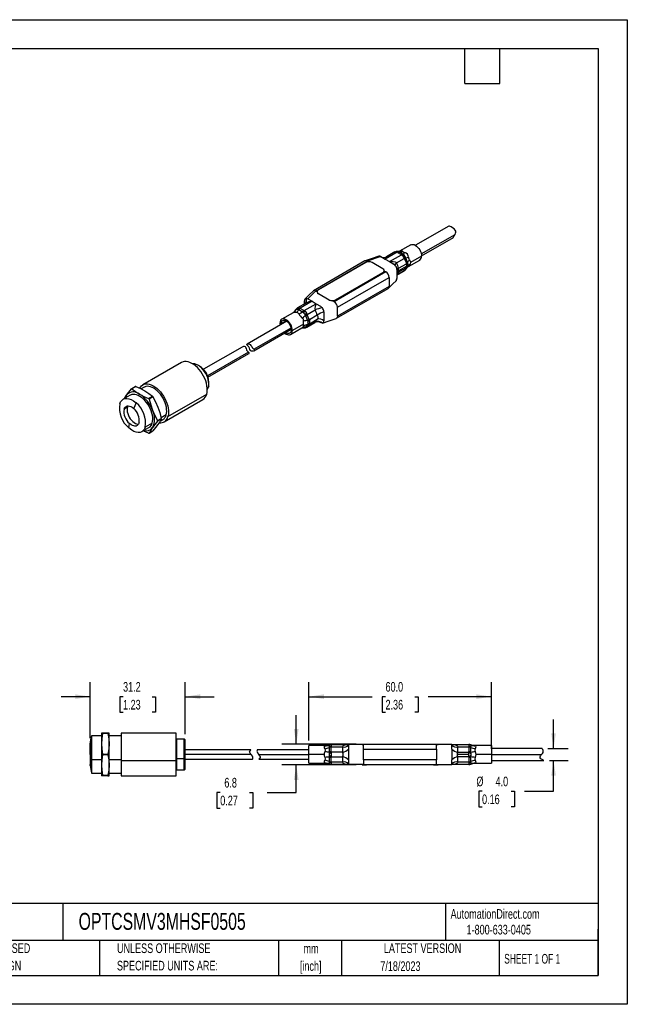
# Model space of a CAD drawing. Header units: millimetres. Extents: x 0 to 419, y 0 to 324.
# Tile 2 of 2: x 219 to 419, y 0 to 324. Entities that reach past the tile are written whole.
import ezdxf

# ---------------------------------------------------------------- set-up
doc = ezdxf.new("R2010")
doc.units = ezdxf.units.MM
doc.header["$LTSCALE"] = 1.5
doc.linetypes.add('CENTERX2', pattern=[20.32, 12.7, -2.54, 2.54, -2.54])
doc.layers.add('DIMENSIONS', color=140, linetype='Continuous', lineweight=25)
doc.layers.add('TEXT', color=140, linetype='Continuous', lineweight=25)
doc.styles.add('SLDTEXTSTYLE0', font='TXT', dxfattribs={"width": 0.7})
doc.styles.add('SLDTEXTSTYLE2', font='TXT', dxfattribs={"width": 0.65})
doc.dimstyles.new('SLDDIMSTYLE0', dxfattribs={"dimtxt": 3.237012, "dimasz": 4.953, "dimexe": 0, "dimexo": 0.0625, "dimgap": 0.809253, "dimtad": 0, "dimtih": 1, "dimtoh": 1, "dimrnd": 1e-09, "dimzin": 4, "dimdsep": 46, "dimtxsty": 'SLDTEXTSTYLE0', "dimsah": 1, "dimcen": 0.09, "dimadec": 0, "dimazin": 1, "dimtfac": 1, "dimtmove": 0, "dimatfit": 0, "dimfxl": 0, "dimfrac": 2, "dimtolj": 1, "dimtzin": 12, "dimarcsym": 0})
doc.dimstyles.new('SLDDIMSTYLE3', dxfattribs={"dimtxt": 3.237012, "dimasz": 4.953, "dimexe": 0, "dimexo": 0.0625, "dimgap": 0.809253, "dimtad": 0, "dimtih": 1, "dimtoh": 1, "dimrnd": 1e-09, "dimzin": 12, "dimdsep": 46, "dimtxsty": 'SLDTEXTSTYLE0', "dimsah": 1, "dimcen": 0.09, "dimadec": 0, "dimazin": 3, "dimtfac": 1, "dimtmove": 0, "dimatfit": 0, "dimfxl": 0, "dimfrac": 2, "dimtolj": 1, "dimtzin": 12, "dimarcsym": 0})
doc.dimstyles.new('SLDDIMSTYLE4', dxfattribs={"dimtxt": 3.237012, "dimasz": 4.953, "dimexe": 0, "dimexo": 0.0625, "dimgap": 0.809253, "dimtad": 0, "dimtih": 1, "dimtoh": 1, "dimrnd": 1e-09, "dimzin": 4, "dimdsep": 46, "dimtxsty": 'SLDTEXTSTYLE0', "dimsah": 1, "dimcen": 0.09, "dimadec": 0, "dimazin": 1, "dimtfac": 1, "dimtofl": 0, "dimtmove": 0, "dimatfit": 3, "dimfxl": 0, "dimfrac": 2, "dimtolj": 1, "dimtzin": 12, "dimarcsym": 0})

# ---------------------------------------------------------------- blocks, each defined once
blk = doc.blocks.new('SW_NOTE_0_1')
at = {"layer": 'TEXT', "color": 0, "linetype": 'CENTERX2', "lineweight": 18, "char_height": 3.175, "attachment_point": 2, "style": 'SLDTEXTSTYLE0'}
for s, insert in [('mm', (4.27, 4.09)), ('[inch]', (4.14, -1.64))]:
    blk.add_mtext(s, dxfattribs=dict(at, insert=insert))
blk = doc.blocks.new('SW_NOTE_0_2')
at = {"layer": 'TEXT', "color": 0, "linetype": 'CENTERX2', "lineweight": 18, "char_height": 3.175, "attachment_point": 1, "style": 'SLDTEXTSTYLE0'}
for s, insert in [('UNLESS OTHERWISE', (0, 4.09)), ('SPECIFIED UNITS ARE:', (0, -1.64))]:
    blk.add_mtext(s, dxfattribs=dict(at, insert=insert))
blk = doc.blocks.new('SW_NOTE_0_6')
at = {"layer": 'TEXT', "color": 0, "linetype": 'CENTERX2', "lineweight": 18, "char_height": 3.175, "attachment_point": 1, "style": 'SLDTEXTSTYLE0'}
for s, insert in [('METRIC UNITS USED', (0, 4.09)), ('FOR PART DESIGN', (0, -1.64))]:
    blk.add_mtext(s, dxfattribs=dict(at, insert=insert))
blk = doc.blocks.new('_D_3')
at = {"layer": 'DIMENSIONS'}
for p, q in [((242.63, 87.58), (242.63, 105.96)), ((273.82, 88.91), (273.82, 105.96)), ((242.63, 101.19), (233.11, 101.19)), ((253.42, 101.19), (252.33, 101.19)), ((252.33, 101.19), (252.33, 96.05)), ((263.03, 101.19), (264.12, 101.19)), ((264.12, 101.19), (264.12, 96.05)), ((273.82, 101.19), (283.34, 101.19)), ((252.33, 96.05), (253.42, 96.05)), ((264.12, 96.05), (263.03, 96.05))]:
    blk.add_line(p, q, dxfattribs=at)
for points in [[(242.63, 101.19), (237.68, 101.96), (237.68, 100.43)], [(273.82, 101.19), (278.77, 100.43), (278.77, 101.96)]]:
    blk.add_solid(points, dxfattribs=at)
at = {"layer": 'DIMENSIONS', "char_height": 3.175, "attachment_point": 1, "style": 'SLDTEXTSTYLE0'}
for s, insert in [('31.2', (253.42, 106.01)), ('1.23', (253.42, 100.14))]:
    blk.add_mtext(s, dxfattribs=dict(at, insert=insert))
blk = doc.blocks.new('_D_4')
at = {"layer": 'DIMENSIONS'}
for p, q in [((314.46, 86.72), (314.46, 105.96)), ((374.46, 84.08), (374.46, 105.96)), ((314.46, 101.19), (335.26, 101.19)), ((339.65, 101.19), (338.56, 101.19)), ((338.56, 101.19), (338.56, 96.05)), ((349.27, 101.19), (350.36, 101.19)), ((350.36, 101.19), (350.36, 96.05)), ((374.46, 101.19), (353.65, 101.19)), ((338.56, 96.05), (339.65, 96.05)), ((350.36, 96.05), (349.27, 96.05)), ((314.46, 84.08), (314.46, 84.43))]:
    blk.add_line(p, q, dxfattribs=at)
for points in [[(314.46, 101.19), (319.41, 100.43), (319.41, 101.96)], [(374.46, 101.19), (369.51, 101.96), (369.51, 100.43)]]:
    blk.add_solid(points, dxfattribs=at)
at = {"layer": 'DIMENSIONS', "char_height": 3.175, "attachment_point": 1, "style": 'SLDTEXTSTYLE0'}
for s, insert in [('60.0', (339.65, 106.01)), ('2.36', (339.65, 100.14))]:
    blk.add_mtext(s, dxfattribs=dict(at, insert=insert))
blk = doc.blocks.new('_D_5')
at = {"layer": 'DIMENSIONS'}
for p, q in [((394.87, 84.17), (394.87, 93.7)), ((392.99, 84.17), (399.64, 84.17)), ((393.55, 80.17), (399.64, 80.17)), ((394.87, 70.07), (394.87, 80.17)), ((371.38, 70.07), (370.29, 70.07)), ((370.29, 70.07), (370.29, 64.93)), ((381, 70.07), (382.09, 70.07)), ((382.09, 70.07), (382.09, 64.93)), ((385.35, 70.07), (394.87, 70.07)), ((370.29, 64.93), (371.38, 64.93)), ((382.09, 64.93), (381, 64.93))]:
    blk.add_line(p, q, dxfattribs=at)
for points in [[(394.87, 84.17), (395.63, 89.13), (394.11, 89.13)], [(394.87, 80.17), (394.11, 75.22), (395.63, 75.22)]]:
    blk.add_solid(points, dxfattribs=at)
at = {"layer": 'DIMENSIONS', "char_height": 3.175, "attachment_point": 1, "style": 'SLDTEXTSTYLE0'}
for s, insert in [('%%c', (369.54, 74.89)), ('4.0', (375.82, 74.89)), ('0.16', (371.38, 69.02))]:
    blk.add_mtext(s, dxfattribs=dict(at, insert=insert))
blk = doc.blocks.new('_D_6')
at = {"layer": 'DIMENSIONS'}
for p, q in [((310.33, 85.57), (310.33, 95.1)), ((330.05, 85.57), (305.56, 85.57)), ((330.05, 78.77), (305.56, 78.77)), ((310.33, 69.66), (310.33, 78.77)), ((285.35, 69.66), (284.26, 69.66)), ((284.26, 69.66), (284.26, 64.51)), ((294.97, 69.66), (296.05, 69.66)), ((296.05, 69.66), (296.05, 64.51)), ((300.8, 69.66), (310.33, 69.66)), ((284.26, 64.51), (285.35, 64.51)), ((296.05, 64.51), (294.97, 64.51))]:
    blk.add_line(p, q, dxfattribs=at)
for points in [[(310.33, 85.57), (311.09, 90.53), (309.56, 90.53)], [(310.33, 78.77), (309.56, 73.82), (311.09, 73.82)]]:
    blk.add_solid(points, dxfattribs=at)
at = {"layer": 'DIMENSIONS', "char_height": 3.175, "attachment_point": 1, "style": 'SLDTEXTSTYLE0'}
for s, insert in [('6.8', (286.69, 74.48)), ('0.27', (285.35, 68.61))]:
    blk.add_mtext(s, dxfattribs=dict(at, insert=insert))

msp = doc.modelspace()

# ---------------------------------------------------------------- linework, layer by layer
at = {"color": 7, "linetype": 'Continuous'}
for p, q in [((0.004, 323.854), (419.104, 323.854)), ((419.104, 323.854), (419.104, 0.004)), ((419.104, 0.004), (0.004, 0.004))]:
    msp.add_line(p, q, dxfattribs=at)
for p, q in [((360.445, 255.979), (349.484, 249.651)), ((351.407, 246.819), (362.505, 253.226)), ((347.984, 249.824), (344.26, 247.675)), ((351.484, 246.187), (361.962, 252.236)), ((343.47, 247.366), (339.548, 245.101)), ((342.671, 247.446), (339.963, 245.882)), ((340.936, 244.3), (344.858, 246.564)), ((343.622, 247.33), (344.795, 246.652)), ((343.724, 247.62), (343.631, 247.63)), ((344.062, 247.494), (343.656, 247.628)), ((343.765, 247.621), (343.726, 247.619)), ((345.307, 246.775), (344.062, 247.494)), ((345.767, 246.41), (345.307, 246.775)), ((346.008, 246.11), (345.767, 246.41)), ((351.485, 246.129), (347.865, 244.039)), ((332.916, 244.489), (315.945, 234.692)), ((316.695, 234.618), (333.665, 244.415)), ((333.17, 243.966), (317.614, 234.985)), ((338.12, 245.925), (333.665, 244.415)), ((334.019, 244.211), (333.665, 244.415)), ((338.827, 241.925), (335.292, 243.966)), ((337.544, 246.061), (337.468, 246.025)), ((338.12, 245.925), (339.548, 245.101)), ((339.548, 245.101), (340.936, 244.3)), ((340.936, 244.3), (342.363, 243.476)), ((343.28, 243.869), (345.838, 245.346)), ((343.963, 242.074), (346.532, 243.557)), ((345.936, 245.233), (346.523, 243.721)), ((346.296, 245.545), (346.008, 246.11)), ((346.919, 243.941), (346.296, 245.545)), ((347.063, 243.389), (346.919, 243.941)), ((346.975, 242.797), (347.063, 243.068)), ((347.063, 243.068), (347.063, 243.389)), ((347.16, 242.652), (350.884, 244.801)), ((339.747, 240.904), (322.776, 231.107)), ((323.271, 231.72), (338.827, 240.7)), ((338.827, 240.619), (323.271, 231.638)), ((338.827, 240.7), (338.827, 240.619)), ((339.747, 240.904), (339.264, 241.183)), ((339.267, 241.231), (339.267, 241.313)), ((343.424, 241.639), (343.424, 238.699)), ((345.838, 241.263), (343.424, 239.869)), ((343.424, 239.806), (345.659, 241.097)), ((346.671, 242.809), (343.959, 241.243)), ((346.532, 242.25), (343.963, 240.767)), ((345.649, 241.091), (345.838, 241.263)), ((346.523, 242.2), (345.936, 241.365)), ((346.71, 242.297), (346.75, 242.334)), ((346.74, 242.325), (347.144, 242.644)), ((346.86, 242.521), (346.968, 242.715)), ((346.946, 242.706), (346.975, 242.797)), ((347.218, 242.7), (347.155, 242.661)), ((323.837, 229.27), (340.807, 239.067)), ((340.807, 239.067), (340.807, 236.128)), ((314.079, 232.046), (316.695, 234.618)), ((317.175, 234.341), (316.695, 234.618)), ((317.175, 234.373), (317.175, 234.291)), ((317.614, 233.761), (321.15, 231.72)), ((317.614, 233.679), (317.614, 233.761)), ((321.15, 231.638), (317.614, 233.679)), ((323.526, 225.644), (340.497, 235.441)), ((340.807, 236.128), (323.837, 226.331)), ((313.49, 230.6), (310.782, 229.037)), ((315.506, 231.222), (311.583, 228.958)), ((312.971, 228.157), (316.894, 230.421)), ((313.018, 230.327), (313.018, 231.434)), ((314.079, 232.046), (315.506, 231.222)), ((315.506, 231.222), (316.894, 230.421)), ((316.894, 230.421), (318.321, 229.597)), ((321.15, 231.72), (321.15, 231.638)), ((322.776, 231.107), (322.294, 231.386)), ((323.271, 231.638), (323.271, 231.72)), ((309.282, 227.482), (305.558, 225.332)), ((309.701, 227.808), (309.297, 227.489)), ((309.731, 227.836), (309.692, 227.799)), ((309.728, 227.803), (310.145, 228.396)), ((310.145, 228.396), (310.434, 228.567)), ((310.434, 228.567), (310.675, 228.589)), ((310.675, 228.589), (311.134, 228.485)), ((311.134, 228.485), (312.379, 227.766)), ((312.82, 228.193), (311.646, 228.87)), ((312.379, 227.766), (312.786, 227.37)), ((312.786, 227.37), (313.027, 227.07)), ((313.027, 227.07), (313.368, 226.536)), ((313.951, 226.938), (316.509, 228.414)), ((314.547, 225.261), (313.96, 226.774)), ((319.382, 227.76), (319.382, 224.82)), ((323.837, 226.331), (323.837, 229.27)), ((307.194, 224.66), (294.2, 217.159)), ((307.008, 224.78), (305.31, 223.8)), ((305.321, 223.579), (305.31, 223.8)), ((312.678, 223.726), (309.058, 221.637)), ((313.368, 226.536), (313.99, 224.932)), ((313.99, 223.614), (313.368, 222.728)), ((313.77, 222.688), (316.478, 224.251)), ((316.509, 224.332), (313.951, 222.855)), ((313.96, 222.906), (314.547, 223.741)), ((313.99, 224.932), (314.082, 224.35)), ((314.082, 224.028), (313.99, 223.614)), ((314.082, 224.35), (314.082, 224.028)), ((317.214, 226.632), (314.645, 225.149)), ((314.645, 223.843), (317.214, 225.326)), ((296.412, 215.479), (308.614, 222.523)), ((296.415, 214.974), (308.694, 222.062)), ((308.457, 220.309), (312.181, 222.459)), ((312.176, 222.468), (312.384, 222.591)), ((312.676, 222.513), (312.715, 222.514)), ((312.786, 222.505), (312.708, 222.531)), ((312.718, 222.513), (312.81, 222.503)), ((313.027, 222.527), (312.786, 222.505)), ((313.368, 222.728), (313.027, 222.527)), ((313.951, 222.855), (313.783, 222.696)), ((292.538, 216.199), (279.815, 208.855)), ((294.665, 214.471), (281.156, 206.672)), ((281.315, 206.256), (294.754, 214.015)), ((272.651, 211.07), (259.922, 203.721)), ((277.053, 210.616), (276.797, 210.651)), ((256.166, 202.435), (257.419, 203.158)), ((257.598, 203.174), (256.345, 202.451)), ((260.347, 202.985), (259.334, 202.4)), ((281.453, 203.007), (281.072, 202.787)), ((281.361, 202.745), (281.459, 202.984)), ((281.547, 203.237), (281.453, 203.007)), ((281.459, 202.984), (281.547, 203.237)), ((255.751, 200.332), (253.453, 199.005)), ((253.818, 199.216), (253.986, 199.507)), ((253.986, 199.507), (254.539, 200.338)), ((254.067, 199.36), (253.986, 199.507)), ((261.822, 199.288), (263.075, 200.011)), ((263.254, 199.789), (262.001, 199.066)), ((266.921, 191.596), (279.651, 198.945)), ((268.174, 193.316), (280.903, 200.665)), ((254.827, 196.392), (253.739, 195.764)), ((263, 191.19), (260.703, 189.864)), ((264.739, 192.007), (265.992, 192.731)), ((265.992, 192.492), (264.739, 191.769)), ((265.606, 191.819), (266.496, 192.333)), ((267.597, 193.843), (265.949, 192.892)), ((259.602, 188.353), (261.9, 189.679)), ((261.999, 187.873), (263.252, 188.597)), ((246.319, 88.324), (243.07, 88.324)), ((246.319, 89.174), (246.319, 85.673)), ((248.455, 89.175), (246.683, 89.175)), ((246.683, 89.028), (246.683, 89.174)), ((246.683, 89.174), (248.455, 89.174)), ((248.455, 89.028), (246.683, 89.028)), ((248.455, 89.028), (248.455, 89.174)), ((248.819, 85.673), (248.819, 89.174)), ((252.819, 88.324), (248.819, 88.324)), ((270.822, 89.174), (252.819, 89.174)), ((252.819, 89.174), (252.819, 80.216)), ((270.822, 80.216), (270.822, 89.174)), ((271.119, 87.174), (270.822, 87.472)), ((246.319, 85.673), (246.319, 78.673)), ((248.819, 78.673), (248.819, 85.673)), ((273.519, 87.174), (271.119, 87.174)), ((271.119, 80.775), (271.119, 87.174)), ((273.819, 87.001), (273.519, 87.174)), ((273.519, 80.775), (273.519, 87.174)), ((273.819, 80.824), (273.819, 87.001)), ((319.964, 85.074), (314.459, 85.074)), ((314.459, 82.174), (314.459, 85.074)), ((321.175, 85.314), (321.138, 85.153)), ((321.138, 85.153), (321.138, 84.957)), ((321.138, 84.957), (321.175, 84.506)), ((321.175, 84.506), (321.175, 82.981)), ((321.849, 85.474), (321.912, 85.474)), ((321.849, 83.106), (321.849, 84.543)), ((321.912, 85.474), (327.459, 85.474)), ((321.912, 84.674), (325.529, 84.674)), ((331.878, 85.474), (327.429, 85.474)), ((331.959, 85.574), (331.959, 85.474)), ((331.959, 85.574), (333.459, 85.574)), ((331.959, 85.474), (332.459, 85.474)), ((332.459, 83.974), (332.459, 85.474)), ((356.459, 85.474), (332.459, 85.474)), ((333.459, 85.474), (333.459, 85.574)), ((333.459, 85.574), (355.459, 85.574)), ((355.459, 85.574), (355.459, 85.474)), ((355.459, 85.574), (356.959, 85.574)), ((356.459, 83.974), (356.459, 85.474)), ((356.459, 85.474), (356.959, 85.474)), ((356.959, 85.474), (356.959, 85.574)), ((361.459, 85.474), (356.959, 85.474)), ((361.459, 85.474), (361.459, 85.474)), ((361.459, 85.474), (367.007, 85.474)), ((363.389, 84.674), (367.007, 84.674)), ((367.007, 85.474), (367.069, 85.474)), ((367.069, 84.543), (367.069, 83.106)), ((367.78, 85.153), (367.743, 85.314)), ((367.743, 84.506), (367.78, 84.957)), ((367.743, 82.981), (367.743, 84.506)), ((367.78, 84.957), (367.78, 85.153)), ((374.459, 85.074), (368.954, 85.074)), ((374.459, 85.074), (374.459, 82.174)), ((246.683, 82.027), (246.683, 82.319)), ((246.683, 82.319), (248.455, 82.319)), ((248.455, 82.027), (246.683, 82.027)), ((248.455, 82.027), (248.455, 82.319)), ((295.411, 83.674), (273.819, 83.674)), ((295.504, 82.174), (273.819, 82.174)), ((314.459, 83.674), (297.497, 83.674)), ((297.974, 82.174), (314.459, 82.174)), ((314.459, 79.274), (314.459, 82.174)), ((319.578, 82.174), (314.459, 82.174)), ((321.175, 82.981), (321.138, 82.371)), ((321.138, 82.371), (321.138, 81.978)), ((321.138, 81.978), (321.175, 81.367)), ((321.175, 81.367), (321.175, 79.842)), ((321.849, 79.806), (321.849, 81.243)), ((325.545, 82.974), (321.912, 82.974)), ((321.912, 81.374), (325.545, 81.374)), ((327.459, 83.974), (327.459, 80.374)), ((332.459, 83.974), (356.459, 83.974)), ((332.459, 80.374), (332.459, 83.974)), ((356.459, 83.974), (356.459, 80.374)), ((361.459, 83.974), (361.459, 80.374)), ((366.989, 82.174), (363.153, 82.174)), ((363.373, 82.974), (367.007, 82.974)), ((367.007, 81.374), (363.373, 81.374)), ((367.069, 81.243), (367.069, 79.806)), ((367.78, 82.371), (367.743, 82.981)), ((367.743, 81.367), (367.78, 81.978)), ((367.743, 79.842), (367.743, 81.367)), ((367.78, 81.978), (367.78, 82.371)), ((374.459, 82.174), (369.34, 82.174)), ((391.091, 84.174), (374.459, 84.174)), ((374.459, 82.174), (374.459, 79.274)), ((374.459, 82.174), (390.944, 82.174)), ((242.631, 78.531), (242.631, 78.67)), ((246.319, 80.453), (243.07, 80.453)), ((246.319, 78.673), (246.319, 75.174)), ((252.819, 80.453), (248.819, 80.453)), ((248.819, 75.174), (248.819, 78.673)), ((252.819, 80.216), (270.822, 80.216)), ((252.819, 80.216), (252.819, 75.174)), ((271.119, 80.775), (270.822, 80.692)), ((270.822, 75.174), (270.822, 80.216)), ((271.119, 77.174), (271.119, 80.775)), ((273.519, 80.775), (271.119, 80.775)), ((273.819, 80.824), (273.519, 80.775)), ((273.519, 77.174), (273.519, 80.775)), ((273.819, 77.348), (273.819, 80.824)), ((273.819, 80.674), (295.982, 80.674)), ((298.067, 80.674), (314.459, 80.674)), ((314.459, 79.274), (319.964, 79.274)), ((321.175, 79.842), (321.138, 79.392)), ((321.138, 79.392), (321.138, 79.195)), ((321.138, 79.195), (321.175, 79.035)), ((321.912, 78.874), (321.849, 78.874)), ((325.529, 79.674), (321.912, 79.674)), ((327.459, 78.874), (321.912, 78.874)), ((332.459, 78.874), (327.459, 78.874)), ((331.959, 78.874), (331.959, 78.774)), ((331.959, 78.774), (333.459, 78.774)), ((356.459, 80.374), (332.459, 80.374)), ((332.459, 80.374), (332.459, 78.874)), ((332.459, 78.874), (356.459, 78.874)), ((333.459, 78.774), (333.459, 78.874)), ((355.459, 78.774), (333.459, 78.774)), ((355.459, 78.874), (355.459, 78.774)), ((355.459, 78.774), (356.959, 78.774)), ((356.459, 78.874), (356.459, 80.374)), ((356.459, 78.874), (361.459, 78.874)), ((356.959, 78.774), (356.959, 78.874)), ((356.989, 78.874), (361.459, 78.874)), ((361.459, 78.874), (361.459, 78.874)), ((367.007, 78.874), (361.459, 78.874)), ((367.007, 79.674), (363.389, 79.674)), ((367.069, 78.874), (367.007, 78.874)), ((367.78, 79.392), (367.743, 79.842)), ((367.743, 79.035), (367.78, 79.195)), ((367.78, 79.195), (367.78, 79.392)), ((368.954, 79.274), (374.459, 79.274)), ((374.459, 80.174), (391.638, 80.174)), ((243.07, 76.024), (246.319, 76.024)), ((246.683, 75.32), (248.455, 75.32)), ((246.683, 75.32), (246.683, 75.174)), ((248.455, 75.174), (246.683, 75.174)), ((248.455, 75.174), (248.455, 75.32)), ((248.819, 76.024), (252.819, 76.024)), ((252.819, 75.174), (270.822, 75.174)), ((270.822, 76.877), (271.119, 77.174)), ((271.119, 77.174), (273.519, 77.174)), ((273.519, 77.174), (273.819, 77.348))]:
    msp.add_line(p, q)
at = {"flags": 128}
for points in [[(362.505, 253.226), (362.664, 253.593), (362.757, 253.994), (362.726, 254.346), (362.576, 254.662), (362.19, 255.068), (361.696, 255.422), (361.265, 255.685), (360.909, 255.885), (360.665, 255.993), (360.455, 255.984), (360.446, 255.977)], [(361.958, 252.244), (361.958, 252.234), (361.966, 252.284), (362.003, 252.367), (362.081, 252.502), (362.221, 252.727), (362.505, 253.226)], [(347.984, 249.824), (348.295, 249.939), (348.649, 249.953), (349.034, 249.866), (349.434, 249.681), (349.834, 249.404), (350.219, 249.047), (350.573, 248.624), (350.884, 248.15), (351.139, 247.644), (351.328, 247.125), (351.445, 246.614), (351.485, 246.129)], [(343.47, 247.366), (343.168, 247.485), (342.892, 247.51), (342.661, 247.44), (342.661, 247.44)], [(343.622, 247.33), (343.56, 247.351), (343.47, 247.366)], [(343.656, 247.628), (343.635, 247.631), (343.632, 247.63)], [(344.349, 247.723), (344.128, 247.632), (343.765, 247.621)], [(344.266, 247.665), (344.437, 247.766), (344.789, 247.866), (345.086, 247.825), (345.296, 247.653)], [(344.858, 246.564), (344.832, 246.616), (344.795, 246.652)], [(333.665, 244.415), (333.26, 244.556), (332.916, 244.489)], [(337.486, 246.049), (335.247, 245.289), (333.006, 244.53)], [(338.12, 245.925), (337.769, 246.059), (337.544, 246.061)], [(340.936, 244.3), (342.198, 244.355), (342.802, 244.238), (343.072, 244.087), (343.28, 243.869)], [(342.939, 242.947), (342.609, 243.301), (342.363, 243.476)], [(343.28, 243.869), (342.924, 243.545), (342.728, 243.252), (342.732, 243.168)], [(345.936, 245.233), (345.899, 245.289), (345.838, 245.346)], [(346.532, 243.557), (346.535, 243.65), (346.523, 243.721)], [(346.671, 242.809), (346.636, 243.171), (346.532, 243.557)], [(347.559, 244.838), (347.786, 244.467), (347.865, 244.039)], [(347.865, 244.039), (347.786, 243.602), (347.559, 243.185)], [(345.652, 241.093), (345.817, 241.203), (345.944, 241.31)], [(345.838, 241.263), (345.899, 241.322), (345.936, 241.365)], [(346.215, 241.605), (346.52, 242.018), (346.86, 242.521)], [(346.523, 242.2), (346.535, 242.227), (346.532, 242.25)], [(346.532, 242.25), (346.636, 242.495), (346.671, 242.809)], [(340.599, 235.519), (341.914, 236.812), (343.23, 238.106)], [(315.842, 234.614), (314.527, 233.321), (313.211, 232.027)], [(316.695, 234.618), (316.289, 234.759), (315.945, 234.692), (315.858, 234.593)], [(340.497, 235.441), (340.497, 235.441), (340.727, 235.706), (340.807, 236.128)], [(313.382, 230.532), (313.517, 230.645), (313.713, 231.099), (313.702, 231.643), (313.503, 232.182)], [(313.507, 230.631), (313.466, 230.586), (313.471, 230.589)], [(313.503, 232.182), (313.833, 232.155), (314.079, 232.046)], [(310.226, 228.529), (309.922, 228.115), (309.717, 227.813)], [(310.789, 229.041), (310.625, 228.93), (310.497, 228.823)], [(310.79, 229.04), (310.793, 229.042), (311.03, 229.117), (311.3, 229.088), (311.583, 228.958)], [(311.583, 228.958), (311.61, 228.906), (311.646, 228.87)], [(312.82, 228.193), (312.882, 228.172), (312.971, 228.157)], [(313.951, 226.938), (313.948, 226.845), (313.96, 226.774)], [(318.321, 229.597), (318.673, 229.325), (318.897, 229.068)], [(309.058, 221.637), (309.019, 222.121), (308.902, 222.633), (308.713, 223.152), (308.458, 223.658), (308.147, 224.132), (307.792, 224.555), (307.408, 224.912), (307.008, 225.188), (306.607, 225.374), (306.223, 225.461), (305.868, 225.447), (305.558, 225.332), (305.303, 225.12), (305.113, 224.82), (304.996, 224.444), (304.957, 224.004)], [(304.957, 224.004), (304.996, 223.52), (305.017, 223.403)], [(305.31, 223.8), (305.348, 224.186), (305.457, 224.513), (305.635, 224.765), (305.872, 224.932), (306.159, 225.007), (306.483, 224.987), (306.83, 224.872), (307.185, 224.667), (307.532, 224.382), (307.856, 224.028), (308.143, 223.621), (308.38, 223.18), (308.558, 222.723), (308.668, 222.27), (308.705, 221.841)], [(312.678, 223.726), (312.688, 224.203), (312.726, 224.729)], [(312.726, 223.076), (312.688, 223.341), (312.678, 223.726)], [(314.547, 225.261), (314.585, 225.205), (314.645, 225.149)], [(314.645, 223.843), (314.585, 223.783), (314.547, 223.741)], [(316.475, 224.256), (316.474, 224.254), (316.509, 224.332)], [(317.214, 225.326), (317.26, 225.377), (317.429, 225.629), (317.499, 225.813), (317.521, 225.981), (317.499, 226.144), (317.43, 226.318), (317.331, 226.476), (317.26, 226.573), (317.214, 226.632)], [(318.897, 224.072), (318.567, 224.099), (318.321, 224.208)], [(318.954, 224.084), (321.194, 224.844), (323.435, 225.603)], [(323.837, 226.331), (323.756, 225.909), (323.526, 225.644), (323.426, 225.625)], [(306.516, 220.805), (306.607, 220.729), (307.008, 220.453), (307.408, 220.267), (307.792, 220.18), (308.147, 220.194), (308.458, 220.309), (308.713, 220.521), (308.902, 220.821), (309.019, 221.197), (309.058, 221.637)], [(308.705, 221.841), (308.668, 221.455), (308.558, 221.128), (308.38, 220.876), (308.143, 220.709), (307.856, 220.634), (307.532, 220.654), (307.185, 220.769), (306.83, 220.974), (306.821, 220.981)], [(312.093, 222.41), (312.313, 222.501), (312.676, 222.513)], [(312.384, 222.591), (312.562, 222.733), (312.675, 222.858), (312.728, 222.969), (312.726, 223.076)], [(312.786, 222.505), (312.806, 222.503), (312.81, 222.503)], [(313.96, 222.906), (313.948, 222.878), (313.951, 222.855)], [(294.29, 216.704), (294.086, 216.916), (294.076, 217.036), (294.19, 217.153), (294.455, 217.24), (294.787, 217.22), (295.15, 217.035), (295.43, 216.729), (295.684, 216.319), (295.858, 216.038), (296.046, 215.805), (296.334, 215.543), (296.412, 215.479)], [(294.665, 214.471), (294.391, 214.713), (294.242, 214.889), (294.133, 215.077), (294.05, 215.29), (293.941, 215.663), (293.789, 216.028), (293.602, 216.236), (293.342, 216.349), (292.979, 216.352), (292.539, 216.198)], [(296.412, 215.479), (296.597, 215.287), (296.618, 215.185), (296.568, 215.09), (296.448, 214.993), (296.143, 214.86), (295.753, 214.808), (295.472, 214.87), (295.247, 215.036), (295.071, 215.344), (294.915, 215.853), (294.827, 216.087), (294.706, 216.294), (294.523, 216.502), (294.29, 216.704)], [(294.752, 214.017), (294.867, 214.115), (294.881, 214.23), (294.735, 214.411), (294.665, 214.471)], [(280.903, 200.665), (281.039, 201.287), (281.098, 201.967), (281.079, 202.695), (280.983, 203.46), (280.81, 204.25), (280.563, 205.051), (280.247, 205.851), (279.867, 206.639), (279.428, 207.4), (278.937, 208.124), (278.402, 208.798), (277.832, 209.413), (277.235, 209.959), (276.621, 210.426), (276, 210.808), (275.381, 211.098), (274.774, 211.292), (274.189, 211.388), (273.635, 211.382), (273.121, 211.276), (272.654, 211.071), (272.651, 211.07)], [(281.453, 203.007), (281.562, 203.54), (281.594, 204.131), (281.546, 204.767), (281.42, 205.432), (281.22, 206.112), (280.948, 206.793), (280.613, 207.458), (280.22, 208.092), (279.778, 208.683), (279.299, 209.216), (278.792, 209.68), (278.268, 210.063), (277.739, 210.359), (277.218, 210.559), (276.716, 210.661), (276.256, 210.661)], [(258.913, 202.621), (259.163, 203.031), (259.513, 203.422), (259.925, 203.723), (260.391, 203.928), (260.906, 204.034), (261.46, 204.039), (262.045, 203.944), (262.652, 203.75), (263.27, 203.459), (263.892, 203.077), (264.506, 202.61), (265.102, 202.065), (265.673, 201.45), (266.207, 200.775), (266.698, 200.051), (267.137, 199.29), (267.518, 198.503), (267.834, 197.702), (268.08, 196.901), (268.253, 196.112), (268.35, 195.347), (268.369, 194.618), (268.31, 193.938), (268.174, 193.316)], [(254.539, 200.338), (255.292, 201.351), (256.166, 202.435)], [(256.345, 202.451), (257.515, 201.557), (258.826, 200.721)], [(257.598, 203.174), (259.145, 202.499), (260.594, 201.741)], [(267.597, 193.843), (267.72, 194.414), (267.769, 195.039), (267.744, 195.71), (267.646, 196.414), (267.475, 197.139), (267.234, 197.873), (266.929, 198.604), (266.563, 199.318), (266.144, 200.004), (265.678, 200.65), (265.173, 201.244), (264.638, 201.777), (264.083, 202.24), (263.516, 202.625), (262.948, 202.924), (262.388, 203.133), (261.845, 203.249), (261.33, 203.269), (260.85, 203.193), (260.414, 203.022), (260.347, 202.985)], [(260.594, 201.741), (261.895, 200.912), (263.075, 200.011)], [(281.1, 202.271), (281.268, 202.542), (281.453, 203.007)], [(252.353, 197.494), (252.612, 198.123), (252.991, 198.643), (253.458, 199.008), (254.028, 199.231), (254.651, 199.292), (255.346, 199.194), (256.055, 198.944), (256.798, 198.535), (257.744, 197.798)], [(263, 191.19), (263.123, 191.76), (263.173, 192.386), (263.148, 193.057), (263.049, 193.761), (262.878, 194.486), (262.638, 195.22), (262.332, 195.95), (261.967, 196.665), (261.547, 197.35), (261.081, 197.996), (260.577, 198.591), (260.042, 199.124), (259.487, 199.587), (258.92, 199.971), (258.352, 200.271), (257.792, 200.48), (257.249, 200.596), (256.734, 200.616), (256.254, 200.54), (255.818, 200.369), (255.751, 200.332)], [(256.94, 195.944), (257.372, 196.974), (257.744, 197.798)], [(258.826, 200.721), (260.263, 199.969), (261.822, 199.288)], [(262.001, 199.066), (262.491, 197.206), (263.112, 195.388)], [(263.254, 199.789), (264.122, 198.147), (264.88, 196.408)], [(253.739, 195.764), (253.896, 196.142), (254.118, 196.446), (254.4, 196.665), (254.734, 196.795), (255.109, 196.831), (255.516, 196.773), (255.943, 196.621), (256.378, 196.382), (256.94, 195.944)], [(254.827, 196.392), (254.739, 195.933), (254.729, 195.419), (254.797, 194.866), (254.942, 194.291), (255.158, 193.711), (255.44, 193.143), (255.778, 192.605), (256.163, 192.113), (256.582, 191.683), (257.023, 191.327), (257.473, 191.056), (257.918, 190.878), (258.344, 190.799), (258.505, 190.796)], [(255.038, 196.861), (254.99, 196.782), (254.827, 196.392)], [(263.112, 195.388), (263.864, 193.662), (264.739, 192.007)], [(264.88, 196.408), (265.497, 194.605), (265.992, 192.731)], [(258.695, 191.235), (258.538, 190.858), (258.316, 190.554), (258.034, 190.335), (257.701, 190.205), (257.325, 190.169), (256.918, 190.227), (256.491, 190.379), (256.057, 190.618), (255.495, 191.056)], [(264.739, 191.769), (263.87, 190.694), (263.112, 189.672)], [(265.992, 192.492), (265.501, 191.635), (264.879, 190.693)], [(255.311, 189.56), (255.394, 190.383), (255.495, 191.056)], [(260.703, 189.864), (260.439, 189.227), (260.064, 188.715), (259.589, 188.346), (259.028, 188.127), (258.394, 188.066), (257.709, 188.164), (256.989, 188.42), (256.257, 188.823), (255.311, 189.56)], [(261.821, 187.857), (260.273, 188.533), (260.085, 188.631)], [(263.112, 189.672), (262.494, 188.738), (261.999, 187.873)], [(264.879, 190.693), (264.127, 189.68), (263.252, 188.597)], [(242.631, 85.679), (242.849, 87.027), (243.07, 88.079)], [(243.07, 88.304), (243.07, 88.312), (243.07, 88.079)], [(243.07, 88.079), (243.07, 87.461), (243.07, 86.858), (243.07, 86.123), (243.07, 85.275), (243.07, 84.339), (243.07, 83.342), (243.07, 82.312), (243.07, 81.373), (243.07, 80.453)], [(246.683, 89.175), (246.416, 89.175), (246.319, 89.174)], [(246.319, 89.174), (246.415, 89.174), (246.683, 89.174)], [(246.683, 89.028), (246.416, 87.364), (246.319, 85.673)], [(248.455, 89.175), (248.722, 89.175), (248.819, 89.174)], [(248.819, 89.174), (248.724, 89.174), (248.455, 89.174)], [(248.455, 89.028), (248.722, 87.364), (248.819, 85.673)], [(242.631, 85.812), (242.631, 85.817), (242.631, 85.679)], [(242.631, 83.196), (242.631, 83.762), (242.631, 84.298), (242.631, 84.76), (242.631, 85.161), (242.631, 85.467), (242.631, 85.687), (242.631, 85.803)], [(242.631, 85.679), (242.631, 85.457), (242.631, 85.143), (242.631, 84.744), (242.631, 84.273), (242.631, 83.741), (242.631, 83.166), (242.631, 82.562), (242.631, 81.947), (242.631, 81.153)], [(246.319, 85.673), (246.415, 83.996), (246.683, 82.319)], [(248.819, 85.673), (248.724, 83.996), (248.455, 82.319)], [(319.828, 84.022), (319.641, 84.38), (319.578, 84.685), (319.641, 84.908), (319.828, 85.034)], [(319.828, 85.034), (319.929, 85.065), (319.963, 85.074), (319.963, 85.074)], [(321.206, 85.344), (320.597, 85.142), (319.963, 85.074)], [(321.817, 85.474), (321.501, 85.441), (321.199, 85.341)], [(321.912, 84.674), (321.867, 84.603), (321.849, 84.543)], [(325.529, 84.674), (325.652, 84.917), (325.845, 85.103), (326.349, 85.325), (327.459, 85.474)], [(327.459, 85.474), (327.459, 85.39), (327.459, 85.234)], [(327.459, 85.474), (327.459, 85.474)], [(327.459, 85.234), (327.459, 84.997), (327.459, 84.569), (327.459, 84.076), (327.459, 83.974)], [(361.459, 85.234), (361.459, 85.434), (361.459, 85.474)], [(361.459, 85.474), (362.569, 85.325), (363.074, 85.103), (363.267, 84.917), (363.389, 84.674)], [(361.459, 83.974), (361.459, 84.351), (361.459, 84.806), (361.459, 85.17), (361.459, 85.234)], [(367.069, 84.543), (367.051, 84.603), (367.007, 84.674)], [(367.719, 85.341), (367.417, 85.441), (367.101, 85.474)], [(368.956, 85.074), (368.322, 85.142), (367.713, 85.344)], [(368.956, 85.074), (368.989, 85.065), (369.09, 85.034)], [(369.09, 85.034), (369.277, 84.909), (369.34, 84.686), (369.278, 84.38), (369.09, 84.022)], [(242.631, 82.174), (242.631, 82.402), (242.631, 83.196)], [(242.631, 81.153), (242.631, 80.587), (242.631, 80.051), (242.631, 79.589), (242.631, 79.188), (242.631, 78.882), (242.631, 78.662), (242.631, 78.546), (242.631, 78.537)], [(246.683, 82.027), (246.416, 80.363), (246.319, 78.673)], [(248.455, 82.027), (248.722, 80.363), (248.819, 78.673)], [(295.504, 82.174), (295.179, 82.603), (295.059, 82.833), (295.017, 83.027), (295.044, 83.204), (295.182, 83.444), (295.35, 83.616), (295.417, 83.672), (295.411, 83.667)], [(295.982, 80.694), (295.978, 80.687), (296.026, 80.815), (296.072, 81.093), (296.038, 81.347), (295.915, 81.622), (295.608, 82.047), (295.504, 82.174)], [(297.497, 83.654), (297.5, 83.662), (297.452, 83.534), (297.406, 83.256), (297.44, 83.002), (297.563, 82.727), (297.87, 82.302), (297.974, 82.174)], [(297.974, 82.174), (298.299, 81.746), (298.419, 81.515), (298.461, 81.322), (298.435, 81.145), (298.296, 80.904), (298.128, 80.733), (298.061, 80.677), (298.067, 80.682)], [(319.578, 82.174), (319.641, 82.703), (319.828, 83.186)], [(319.828, 81.162), (319.64, 81.647), (319.578, 82.174)], [(321.849, 83.106), (321.867, 83.045), (321.912, 82.974)], [(321.912, 81.374), (321.867, 81.303), (321.849, 81.243)], [(366.989, 82.174), (366.994, 82.589), (367.007, 82.974)], [(367.007, 81.374), (366.994, 81.76), (366.989, 82.174)], [(367.007, 82.974), (367.051, 83.045), (367.069, 83.106)], [(367.069, 81.243), (367.051, 81.303), (367.007, 81.374)], [(369.09, 83.186), (369.277, 82.705), (369.34, 82.174)], [(369.34, 82.174), (369.278, 81.646), (369.09, 81.162)], [(391.638, 80.18), (391.643, 80.178), (391.565, 80.221), (391.322, 80.361), (390.721, 80.797), (390.515, 81.069), (390.46, 81.252), (390.479, 81.454), (390.597, 81.71), (390.944, 82.174)], [(390.944, 82.174), (391.194, 82.488), (391.41, 82.828), (391.506, 83.141), (391.492, 83.435), (391.345, 83.808), (391.165, 84.071), (391.083, 84.171), (391.091, 84.163)], [(242.631, 78.67), (242.631, 78.892), (242.631, 78.906)], [(243.07, 80.453), (243.07, 79.5), (243.07, 78.596), (243.07, 77.818), (243.07, 77.142), (243.07, 76.626), (243.07, 76.256), (243.07, 76.061), (243.07, 76.045)], [(246.319, 78.673), (246.415, 76.997), (246.683, 75.32)], [(248.819, 78.673), (248.724, 76.997), (248.455, 75.32)], [(319.828, 79.315), (319.641, 79.441), (319.578, 79.662), (319.641, 79.969), (319.828, 80.327)], [(319.963, 79.274), (319.929, 79.284), (319.828, 79.315)], [(319.963, 79.274), (320.597, 79.207), (321.206, 79.005)], [(321.199, 79.008), (321.501, 78.908), (321.817, 78.874)], [(321.849, 79.806), (321.867, 79.745), (321.912, 79.674)], [(327.459, 78.874), (326.349, 79.024), (325.845, 79.245), (325.652, 79.432), (325.529, 79.674)], [(327.459, 80.374), (327.459, 79.998), (327.459, 79.543), (327.459, 79.178), (327.459, 79.115)], [(327.459, 79.115), (327.459, 78.915), (327.459, 78.874)], [(327.459, 78.874), (327.459, 78.874)], [(361.459, 79.115), (361.459, 79.352), (361.459, 79.779), (361.459, 80.272), (361.459, 80.374)], [(363.389, 79.674), (363.267, 79.432), (363.074, 79.245), (362.569, 79.024), (361.459, 78.874)], [(361.459, 79.115), (361.459, 78.915), (361.459, 78.874)], [(367.007, 79.674), (367.051, 79.745), (367.069, 79.806)], [(367.101, 78.874), (367.417, 78.908), (367.719, 79.008)], [(367.713, 79.005), (368.322, 79.207), (368.956, 79.274)], [(369.09, 79.315), (368.99, 79.284), (368.956, 79.274), (368.956, 79.274)], [(369.09, 80.327), (369.277, 79.971), (369.34, 79.663), (369.278, 79.441), (369.09, 79.315)], [(246.683, 75.174), (246.416, 75.174), (246.319, 75.174)], [(248.455, 75.174), (248.722, 75.174), (248.819, 75.174)]]:
    msp.add_lwpolyline(points, dxfattribs=at)
for centre, radius, start, end in [((343.436, 246.054), 1.587, 82.9421, 119.35829), ((343.921, 247.271), 0.46, 128.79166, 168.14788), ((344.137, 246.622), 0.875, 94.87426, 126.03891), ((344.37, 249.973), 2.498, 262.92302, 291.77231), ((345.291, 245.718), 1.057, 89.09429, 117.94486), ((345.065, 245.035), 1.543, 62.94989, 97.69326), ((343.299, 244.308), 2.743, 22.23198, 55.35716), ((346.201, 248.432), 1.193, 220.72959, 259.27579), ((344.616, 248.441), 1.804, 292.53834, 319.05904), ((345.485, 245.593), 1.738, 4.10871, 73.48044), ((350.105, 245.953), 1.391, 304.05635, 7.25583), ((334.231, 241.919), 2.306, 62.60967, 117.39033), ((339.079, 247.486), 1.831, 239.97103, 299.16032), ((343.123, 243.675), 3.85, 145.09477, 158.2464), ((341.121, 241.53), 2.305, 2.71568, 37.93798), ((334.234, 239.402), 10.089, 15.35459, 26.27879), ((344.501, 246.043), 1.508, 332.42811, 2.51681), ((344.902, 246.789), 1.868, 303.60104, 318.25885), ((344.59, 257.253), 11.831, 278.29118, 282.83513), ((345.551, 245.933), 2.416, 293.70728, 304.46372), ((346.264, 241.781), 1.796, 63.56904, 81.41407), ((345.603, 243.435), 1.506, 308.09298, 345.87092), ((349.526, 242.757), 2.864, 133.37391, 155.57341), ((347.939, 242.1), 1.15, 109.29948, 146.84544), ((348.597, 245.747), 1.379, 181.2177, 221.19366), ((351.544, 240.023), 5.087, 141.55653, 148.24213), ((338.595, 241.313), 0.655, 290.78342, 69.21658), ((338.516, 241.306), 0.754, 294.37466, 354.3052), ((338.504, 238.962), 2.305, 2.60548, 57.39452), ((345.21, 238.337), 3.939, 108.46743, 117.42402), ((344.782, 239.466), 1.538, 122.21013, 152.08088), ((337.392, 244.662), 7.638, 322.14864, 329.33804), ((333.438, 241.706), 10.531, 357.47861, 1.99795), ((340.141, 240.975), 3.827, 356.89104, 4.02207), ((345.812, 241.464), 0.203, 277.37281, 310.68764), ((345.53, 242.12), 0.858, 298.26569, 323.07027), ((344.365, 243.037), 2.34, 312.44334, 322.25688), ((345.979, 243.105), 1.056, 300.97747, 332.81036), ((348.577, 240.476), 2.607, 121.42553, 135.06944), ((342.662, 238.644), 0.764, 315.14643, 4.1639), ((317.925, 234.366), 0.754, 185.6948, 245.62534), ((317.847, 234.373), 0.655, 110.78342, 249.21658), ((313.669, 231.544), 0.66, 104.60611, 189.56428), ((311.458, 230.674), 1.735, 351.47233, 25.96514), ((316.026, 226.012), 5.237, 95.6965, 118.92496), ((319.706, 228.841), 3.225, 150.67262, 187.61014), ((322.21, 233.767), 2.306, 242.60967, 297.39033), ((322.21, 233.685), 2.306, 242.60967, 297.39033), ((321.534, 229.166), 2.305, 2.60548, 57.39452), ((310.011, 225.272), 2.316, 78.7506, 108.21092), ((307.859, 229.661), 2.612, 314.67542, 331.05358), ((310.895, 228.029), 0.834, 142.60282, 153.89918), ((312.075, 227.098), 2.338, 132.43885, 142.26143), ((310.704, 228.636), 0.279, 137.73267, 194.26998), ((308.309, 229.79), 3.112, 313.79164, 335.19479), ((310.516, 226.848), 0.698, 25.65021, 94.35517), ((311.801, 227.121), 1.85, 96.74799, 127.48581), ((312.511, 227.19), 1.89, 117.21899, 136.74461), ((309.82, 231.349), 4.403, 287.5082, 305.53211), ((315.635, 229.49), 5.063, 207.52923, 230.05992), ((313.919, 226.617), 1.922, 124.90594, 143.27528), ((317.65, 226.638), 4.919, 162.01168, 171.43569), ((311.836, 226.241), 2.227, 18.24011, 59.34903), ((312.244, 218.311), 8.794, 78.80301, 84.88991), ((311.118, 233), 6.844, 289.1861, 294.53386), ((321.022, 216.616), 12.632, 99.68213, 110.9319), ((326.141, 231.196), 10.025, 196.11007, 207.08091), ((321.003, 221.998), 5.986, 105.71297, 129.26592), ((317.154, 227.678), 2.229, 2.09606, 38.55761), ((320.657, 217.828), 11.356, 129.93183, 136.75722), ((311.816, 224.882), 0.922, 350.44481, 51.96655), ((315.152, 213.633), 11.359, 95.86885, 102.33302), ((314.524, 220.598), 3.062, 100.04739, 125.97806), ((311.875, 229.138), 4.709, 296.69406, 304.57654), ((314.026, 224.739), 1.126, 268.16576, 297.55227), ((312.005, 226.411), 2.926, 315.2265, 334.45954), ((314.645, 224.787), 0.944, 233.43068, 270.02507), ((313.443, 224.496), 1.368, 331.47476, 28.52524), ((317.362, 222.647), 1.831, 59.97103, 119.16032), ((324.65, 219.302), 9.569, 140.98637, 148.28996), ((317.518, 222.502), 2.09, 48.70382, 118.87807), ((317.899, 223.363), 2.079, 44.52118, 109.23286), ((318.731, 224.711), 0.66, 284.60534, 9.56507), ((313.081, 221.185), 1.569, 79.4763, 116.3547), ((313.005, 224.079), 1.587, 262.9421, 299.35829), ((313.003, 224.059), 1.533, 270.89889, 308.22472), ((313.307, 224.007), 1.281, 272.73392, 300.69367), ((275.11, 204.374), 6.537, 349.97875, 72.70615), ((256.878, 198.337), 3.078, 50.74381, 139.45012), ((256.541, 199.236), 3.221, 93.50107, 96.69287), ((257.794, 199.959), 3.221, 93.50107, 96.69287), ((257.323, 198.424), 3.379, 145.49181, 164.13107), ((252.225, 191.221), 8.585, 350.90043, 49.99412), ((253.03, 191.674), 10.744, 20.22309, 57.35612), ((251.828, 191.072), 12.938, 38.15805, 39.42116), ((253.081, 191.796), 12.938, 38.15805, 39.42116), ((278.148, 201.356), 2.841, 301.94883, 345.92446), ((260.831, 196.137), 8.587, 170.9056, 229.98896), ((258.86, 194.992), 5.178, 171.41922, 229.47842), ((253.576, 192.009), 5.177, 351.41134, 49.48013), ((257.397, 192.531), 6.389, 333.42561, 26.56016), ((260.587, 191.791), 2.487, 301.86326, 346.01003), ((257.198, 191.889), 7.541, 359.0878, 0.89797), ((265.625, 193.876), 2.61, 263.07233, 347.6163), ((258.451, 192.612), 7.541, 359.0878, 0.89797), ((265.184, 194.445), 2.487, 301.86326, 346.01003), ((260.991, 191.237), 2.636, 253.18528, 323.58443), ((261.624, 191.072), 3.221, 273.50107, 276.69287), ((263.284, 83.526), 20.773, 166.70221, 173.68342), ((319.953, 87.819), 2.788, 267.43812, 296.01519), ((318.894, 88.735), 4.804, 281.21053, 298.34989), ((321.927, 84.346), 1.129, 90.754, 134.31056), ((320.831, 82.913), 2.066, 58.4634, 81.45424), ((321.849, 83.982), 1.492, 90.00314, 116.83673), ((321.659, 81.824), 2.726, 86.00332, 100.21968), ((318.192, 85.074), 3.741, 353.86174, 6.13826), ((331.867, 83.885), 6.387, 172.89659, 188.19275), ((326.018, 86.597), 1.984, 255.74106, 316.58601), ((362.9, 86.597), 1.984, 223.41399, 284.25894), ((357.051, 83.885), 6.387, 351.80763, 7.10304), ((370.726, 85.074), 3.741, 173.86174, 186.13826), ((366.992, 84.346), 1.129, 45.68944, 89.246), ((368.087, 82.913), 2.066, 98.54576, 121.5366), ((367.069, 83.982), 1.492, 63.16327, 89.99686), ((367.259, 81.824), 2.726, 79.78032, 93.99668), ((368.966, 87.819), 2.788, 243.98481, 272.56188), ((370.024, 88.735), 4.804, 241.65011, 258.78947), ((319.229, 83.604), 0.731, 325.12259, 34.87741), ((321.628, 90.492), 7.524, 256.15776, 266.55028), ((321.628, 73.857), 7.524, 93.44972, 103.84224), ((319.229, 80.745), 0.731, 325.12167, 34.87833), ((323.654, 79.942), 3.498, 119.88032, 136.00377), ((323.654, 84.407), 3.498, 223.99623, 240.11968), ((322.025, 80.258), 2.853, 93.54513, 107.3333), ((322.025, 84.091), 2.853, 252.6667, 266.45487), ((303.715, 82.174), 18.214, 357.48266, 2.51734), ((331.868, 80.464), 6.387, 171.80763, 187.10304), ((325.439, 85.509), 2.537, 272.39818, 322.77668), ((324.01, 82.174), 1.731, 332.47291, 27.52709), ((325.439, 78.84), 2.537, 37.22332, 87.60182), ((363.479, 85.509), 2.537, 217.22332, 267.60182), ((363.479, 78.84), 2.537, 92.39818, 142.77668), ((365.526, 81.953), 2.383, 154.61824, 174.666), ((365.716, 82.448), 2.578, 186.09733, 204.61838), ((357.051, 80.464), 6.387, 352.89659, 8.19275), ((365.264, 79.942), 3.498, 43.99623, 60.11968), ((365.264, 84.407), 3.498, 299.88032, 316.00377), ((366.893, 80.258), 2.853, 72.6667, 86.45487), ((366.893, 84.091), 2.853, 273.54513, 287.3333), ((367.29, 90.492), 7.524, 273.44972, 283.84224), ((367.29, 73.857), 7.524, 76.15776, 86.55028), ((369.69, 83.604), 0.731, 145.11758, 214.88242), ((369.69, 80.745), 0.731, 145.1267, 214.8733), ((263.436, 80.835), 20.924, 186.30233, 193.23298), ((318.894, 75.614), 4.804, 61.65011, 78.78947), ((319.953, 76.53), 2.788, 63.98481, 92.56188), ((320.831, 81.435), 2.066, 278.54576, 301.5366), ((321.927, 80.003), 1.129, 225.68944, 269.246), ((321.659, 82.525), 2.726, 259.78032, 273.99668), ((321.849, 80.367), 1.492, 243.16327, 269.99686), ((318.192, 79.274), 3.741, 353.86174, 6.13826), ((326.018, 77.751), 1.984, 43.41413, 104.25892), ((362.9, 77.751), 1.984, 75.74108, 136.58586), ((370.726, 79.274), 3.741, 173.86174, 186.13826), ((368.087, 81.435), 2.066, 238.4634, 261.45424), ((366.992, 80.003), 1.129, 270.754, 314.31056), ((367.259, 82.525), 2.726, 266.00332, 280.21968), ((367.069, 80.367), 1.492, 270.00314, 296.83673), ((370.024, 75.614), 4.804, 101.21053, 118.34989), ((368.966, 76.53), 2.788, 87.43812, 116.01519)]:
    msp.add_arc(centre, radius, start, end)
at = {"layer": 'TEXT'}
for p, q in [((9.525, 314.325), (409.575, 314.325)), ((365.76, 302.895), (365.76, 314.325)), ((377.19, 302.895), (377.19, 314.325)), ((409.575, 314.325), (409.575, 9.525)), ((365.76, 302.895), (377.19, 302.895)), ((409.575, 33.189), (9.525, 33.189)), ((233.638, 33.189), (233.638, 20.955)), ((359.363, 33.189), (359.363, 20.955)), ((409.575, 9.525), (409.575, 24.765)), ((409.575, 20.955), (9.525, 20.955)), ((245.67, 20.955), (245.67, 9.525)), ((304.536, 20.955), (304.536, 9.525)), ((325.218, 20.955), (325.218, 9.525)), ((377.023, 20.955), (377.023, 9.525)), ((9.525, 9.525), (409.575, 9.525))]:
    msp.add_line(p, q, dxfattribs=at)

# ---------------------------------------------------------------- block references
at = {"layer": 'TEXT', "linetype": 'CENTERX2', "lineweight": 18}
for name, p in [('SW_NOTE_0_6', (192.718, 15.953)), ('SW_NOTE_0_2', (251.412, 15.953)), ('SW_NOTE_0_1', (310.929, 15.834))]:
    msp.add_blockref(name, p, dxfattribs=at)

# ---------------------------------------------------------------- texts
for s, insert, char_height, attachment_point, style in [('OPTCSMV3MHSF0505', (238.812, 30.063), 5.55625, 1, 'SLDTEXTSTYLE0'), ('AutomationDirect.com', (361.042, 31.315), 3.175, 1, 'SLDTEXTSTYLE0'), ('1-800-633-0405', (366.287, 26.156), 3.175, 1, 'SLDTEXTSTYLE0'), ('LATEST VERSION', (351.828, 20.046), 3.175, 2, 'SLDTEXTSTYLE0'), ('SHEET 1 OF 1', (378.662, 16.577), 3.175, 1, 'SLDTEXTSTYLE2'), ('7/18/2023', (344.552, 14.146), 3.175, 2, 'SLDTEXTSTYLE0')]:
    msp.add_mtext(s, dxfattribs=dict(at, insert=insert, char_height=char_height, attachment_point=attachment_point, style=style))

# ---------------------------------------------------------------- dimensions: what is measured, and where the dimension line sits
at = {"layer": 'DIMENSIONS'}
for base, p1, p2, dimstyle, picture, middle in [((273.819, 101.194), (242.631, 85.679), (273.819, 87.001), 'SLDDIMSTYLE3', '_D_3', (258.225, 101.194)), ((374.459, 101.194), (314.459, 82.174), (374.459, 82.174), 'SLDDIMSTYLE4', '_D_4', (344.459, 101.194))]:
    dim = msp.add_linear_dim(base=base, p1=p1, p2=p2, dimstyle=dimstyle, dxfattribs=at)
    dim.commit()
    dim.dimension.update_dxf_attribs({"geometry": picture, "text_midpoint": middle, "dimtype": 160})
dim = msp.add_linear_dim(base=(310.326, 78.774), p1=(331.959, 85.574), p2=(331.959, 78.774), angle=90, dimstyle='SLDDIMSTYLE3', dxfattribs=at)
dim.commit()
dim.dimension.update_dxf_attribs({"geometry": '_D_6', "text_midpoint": (310.326, 69.658), "dimtype": 160})
dim = msp.add_linear_dim(base=(394.873, 80.174), p1=(391.081, 84.174), p2=(391.649, 80.174), angle=90, text='%%c <>', dimstyle='SLDDIMSTYLE0', dxfattribs=at)
dim.commit()
dim.dimension.update_dxf_attribs({"geometry": '_D_5', "text_midpoint": (394.873, 70.074), "dimtype": 160})

doc.saveas('drawing.dxf')
